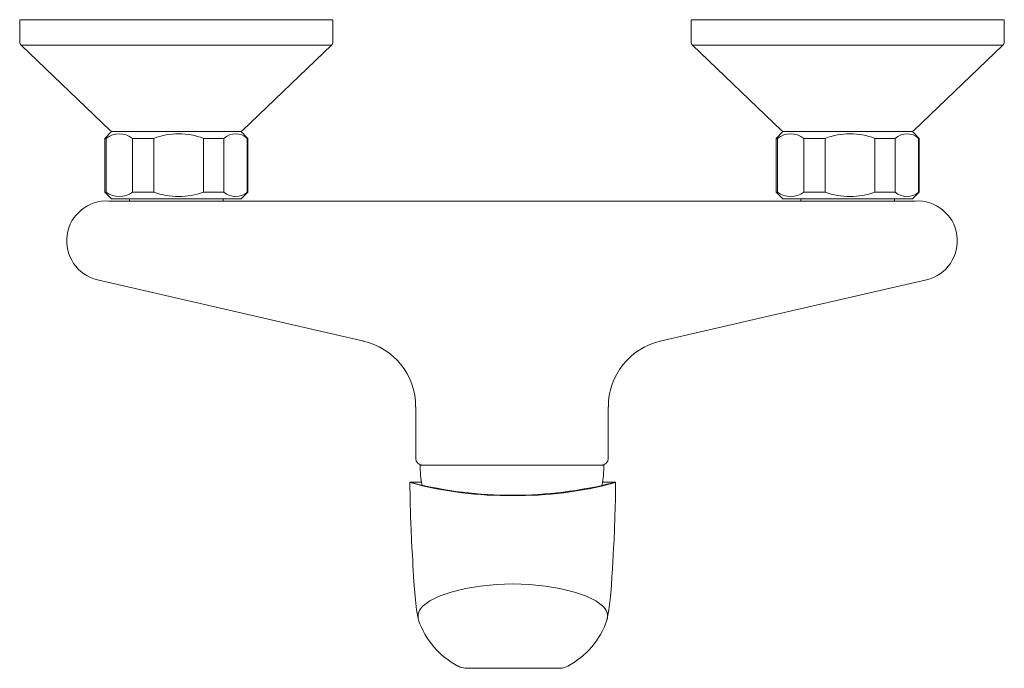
# Model space of a CAD drawing. Header units: millimetres. Extents: x 4037.588 to 4037.808, y 1734.09 to 1734.235.
import ezdxf

# ---------------------------------------------------------------- set-up
doc = ezdxf.new("R2010")
doc.units = ezdxf.units.MM
doc.layers.add('SANINDUSA', color=3, linetype='Continuous')

msp = doc.modelspace()

# ---------------------------------------------------------------- linework, layer by layer
at = {"layer": 'SANINDUSA', "linetype": 'Continuous', "lineweight": 15}
for p, q in [((4037.587737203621, 1734.234725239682), (4037.587737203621, 1734.229725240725)), ((4037.657737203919, 1734.234725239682), (4037.587737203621, 1734.234725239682)), ((4037.657737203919, 1734.229725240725), (4037.657737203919, 1734.234725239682)), ((4037.737737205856, 1734.234725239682), (4037.737737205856, 1734.229725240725)), ((4037.807737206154, 1734.234725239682), (4037.737737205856, 1734.234725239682)), ((4037.807737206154, 1734.229725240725), (4037.807737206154, 1734.234725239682)), ((4037.588046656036, 1734.229001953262), (4037.607947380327, 1734.210001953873)), ((4037.657427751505, 1734.229001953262), (4037.588046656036, 1734.229001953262)), ((4037.637527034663, 1734.210001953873), (4037.657427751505, 1734.229001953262)), ((4037.807427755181, 1734.229001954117), (4037.738046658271, 1734.229001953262)), ((4037.738046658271, 1734.229001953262), (4037.757947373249, 1734.210001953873)), ((4037.787527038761, 1734.210001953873), (4037.80742775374, 1734.229001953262)), ((4037.608237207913, 1734.20972523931), (4037.606737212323, 1734.208225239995)), ((4037.608237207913, 1734.20972523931), (4037.637237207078, 1734.20972523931)), ((4037.638737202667, 1734.208225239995), (4037.637237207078, 1734.20972523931)), ((4037.758237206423, 1734.20972523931), (4037.756737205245, 1734.208225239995)), ((4037.758237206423, 1734.20972523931), (4037.787237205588, 1734.20972523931)), ((4037.788737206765, 1734.208225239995), (4037.787237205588, 1734.20972523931)), ((4037.606737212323, 1734.208225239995), (4037.606737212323, 1734.196225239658)), ((4037.606737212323, 1734.208225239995), (4037.607068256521, 1734.208225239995)), ((4037.607068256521, 1734.208225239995), (4037.607068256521, 1734.196225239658)), ((4037.612975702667, 1734.208225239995), (4037.617706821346, 1734.208225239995)), ((4037.612975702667, 1734.208225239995), (4037.612975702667, 1734.196225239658)), ((4037.617706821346, 1734.196225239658), (4037.617706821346, 1734.208225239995)), ((4037.628835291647, 1734.208225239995), (4037.63337576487, 1734.208225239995)), ((4037.628835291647, 1734.208225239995), (4037.628835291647, 1734.196225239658)), ((4037.63337576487, 1734.208225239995), (4037.63337576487, 1734.196225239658)), ((4037.638596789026, 1734.208225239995), (4037.638737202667, 1734.208225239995)), ((4037.638596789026, 1734.208225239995), (4037.638596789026, 1734.196225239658)), ((4037.638737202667, 1734.196225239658), (4037.638737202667, 1734.208225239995)), ((4037.756737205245, 1734.208225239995), (4037.756737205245, 1734.196225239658)), ((4037.756737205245, 1734.208225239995), (4037.757068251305, 1734.208225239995)), ((4037.757068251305, 1734.208225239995), (4037.757068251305, 1734.196225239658)), ((4037.762975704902, 1734.208225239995), (4037.767706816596, 1734.208225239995)), ((4037.762975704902, 1734.208225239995), (4037.762975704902, 1734.196225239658)), ((4037.767706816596, 1734.196225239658), (4037.767706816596, 1734.208225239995)), ((4037.778835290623, 1734.208225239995), (4037.78337577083, 1734.208225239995)), ((4037.778835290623, 1734.208225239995), (4037.778835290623, 1734.196225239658)), ((4037.78337577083, 1734.208225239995), (4037.78337577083, 1734.196225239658)), ((4037.788596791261, 1734.208225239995), (4037.788737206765, 1734.208225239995)), ((4037.788596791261, 1734.208225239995), (4037.788596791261, 1734.196225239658)), ((4037.788737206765, 1734.196225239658), (4037.788737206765, 1734.208225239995)), ((4037.606737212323, 1734.196225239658), (4037.608237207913, 1734.194725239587)), ((4037.606737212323, 1734.196225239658), (4037.607068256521, 1734.196225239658)), ((4037.612975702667, 1734.196225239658), (4037.617706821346, 1734.196225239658)), ((4037.628835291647, 1734.196225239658), (4037.63337576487, 1734.196225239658)), ((4037.637237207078, 1734.194725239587), (4037.638737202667, 1734.196225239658)), ((4037.638596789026, 1734.196225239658), (4037.638737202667, 1734.196225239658)), ((4037.756737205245, 1734.196225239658), (4037.758237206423, 1734.194725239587)), ((4037.756737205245, 1734.196225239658), (4037.757068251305, 1734.196225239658)), ((4037.762975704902, 1734.196225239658), (4037.767706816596, 1734.196225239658)), ((4037.778835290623, 1734.196225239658), (4037.78337577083, 1734.196225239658)), ((4037.787237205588, 1734.194725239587), (4037.788737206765, 1734.196225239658)), ((4037.788596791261, 1734.196225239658), (4037.788737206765, 1734.196225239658)), ((4037.607691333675, 1734.194225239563), (4037.787783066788, 1734.194225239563)), ((4037.608237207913, 1734.194725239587), (4037.637237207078, 1734.194725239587)), ((4037.612237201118, 1734.194725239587), (4037.612237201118, 1734.194225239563)), ((4037.633237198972, 1734.194225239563), (4037.633237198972, 1734.194725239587)), ((4037.758237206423, 1734.194725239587), (4037.787237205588, 1734.194725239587)), ((4037.762237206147, 1734.194725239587), (4037.762237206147, 1734.194225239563)), ((4037.783237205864, 1734.194225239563), (4037.783237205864, 1734.194725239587)), ((4037.676237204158, 1734.148283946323), (4037.676237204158, 1734.13672523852)), ((4037.719237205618, 1734.13672523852), (4037.719237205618, 1734.148283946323)), ((4037.718237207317, 1734.135225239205), (4037.677237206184, 1734.135225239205)), ((4037.675251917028, 1734.131425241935), (4037.675004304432, 1734.131425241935)), ((4037.675251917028, 1734.131425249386), (4037.67751389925, 1734.131425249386)), ((4037.71796051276, 1734.131425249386), (4037.720582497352, 1734.131425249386)), ((4037.720582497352, 1734.131425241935), (4037.720830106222, 1734.131425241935)), ((4037.697917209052, 1734.089850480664), (4037.687260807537, 1734.089882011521)), ((4037.697917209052, 1734.089850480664), (4037.708573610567, 1734.089882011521))]:
    msp.add_line(p, q, dxfattribs=at)
at = {"layer": 'SANINDUSA', "linetype": 'Continuous', "lineweight": 15, "flags": 128}
for points in [[(4037.605144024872, 1734.176630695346), (4037.634513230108, 1734.169850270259), (4037.664639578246, 1734.162895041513)], [(4037.730834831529, 1734.162895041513), (4037.754699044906, 1734.168404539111), (4037.790330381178, 1734.176630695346)], [(4037.67500428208, 1734.131425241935), (4037.674941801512, 1734.131380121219), (4037.675294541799, 1734.131242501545)], [(4037.674941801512, 1734.131380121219), (4037.674985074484, 1734.127597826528), (4037.675087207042, 1734.123788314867), (4037.67519997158, 1734.120766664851), (4037.675301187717, 1734.118531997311), (4037.675390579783, 1734.116776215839), (4037.675480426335, 1734.115119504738), (4037.675547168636, 1734.113941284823), (4037.675612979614, 1734.112818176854), (4037.67567837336, 1734.111735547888), (4037.675765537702, 1734.110306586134), (4037.675888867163, 1734.108359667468), (4037.676075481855, 1734.105895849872), (4037.67642972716, 1734.102919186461), (4037.676863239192, 1734.100633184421)], [(4037.675495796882, 1734.131277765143), (4037.675232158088, 1734.131363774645), (4037.675251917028, 1734.131425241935)], [(4037.718949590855, 1734.100599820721), (4037.719404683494, 1734.102919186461), (4037.719758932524, 1734.105895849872), (4037.719945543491, 1734.108359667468), (4037.720068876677, 1734.110306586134), (4037.720178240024, 1734.112100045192), (4037.720265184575, 1734.113560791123), (4037.720353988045, 1734.115119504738), (4037.720443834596, 1734.116776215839), (4037.720533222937, 1734.118531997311), (4037.7206344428, 1734.120766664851), (4037.720747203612, 1734.123788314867), (4037.72084933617, 1734.127597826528), (4037.720892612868, 1734.131380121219)], [(4037.720582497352, 1734.131425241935), (4037.72060898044, 1734.131366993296), (4037.720329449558, 1734.131275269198)], [(4037.720830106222, 1734.131425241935), (4037.720892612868, 1734.131380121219), (4037.72053987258, 1734.131242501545)], [(4037.697917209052, 1734.108735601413), (4037.697917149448, 1734.108735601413), (4037.694193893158, 1734.108549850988), (4037.690669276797, 1734.10819120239), (4037.687381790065, 1734.107658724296), (4037.684164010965, 1734.106883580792), (4037.681455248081, 1734.105946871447), (4037.679382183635, 1734.104924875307), (4037.677904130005, 1734.103810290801)], [(4037.697917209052, 1734.108735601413), (4037.697917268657, 1734.108735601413), (4037.701640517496, 1734.108549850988), (4037.705165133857, 1734.10819120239), (4037.708452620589, 1734.107658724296), (4037.711670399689, 1734.106883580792), (4037.714379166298, 1734.105946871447), (4037.716452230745, 1734.104924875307), (4037.717930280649, 1734.103810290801)], [(4037.687260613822, 1734.089881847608), (4037.686120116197, 1734.090097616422), (4037.685690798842, 1734.090381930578)]]:
    msp.add_lwpolyline(points, dxfattribs=at)
at = {"layer": 'SANINDUSA', "linetype": 'Continuous', "lineweight": 15}
for centre, radius, start, end in [((4037.588737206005, 1734.229725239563), 0.00100000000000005, 180, 226.3264033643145), ((4037.656737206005, 1734.229725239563), 0.0009999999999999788, 313.6735966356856, 0), ((4037.738737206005, 1734.229725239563), 0.001000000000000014, 180, 226.3264033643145), ((4037.806737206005, 1734.229725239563), 0.001000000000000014, 313.6735966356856, 0), ((4037.608637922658, 1734.210725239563), 0.001000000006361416, 226.3264037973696, 270), ((4037.636836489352, 1734.210725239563), 0.001000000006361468, 270, 313.6735962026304), ((4037.758637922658, 1734.210725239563), 0.001000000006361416, 226.3264037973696, 270), ((4037.786836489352, 1734.210725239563), 0.001000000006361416, 270, 313.6735962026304), ((4037.610021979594, 1734.204362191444), 0.004862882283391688, 52.5981332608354, 127.4018667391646), ((4037.623271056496, 1734.193243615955), 0.01598154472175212, 69.62480176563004, 110.37519823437), ((4037.635986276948, 1734.205317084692), 0.003907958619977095, 48.08719345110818, 131.9128065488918), ((4037.760021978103, 1734.204362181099), 0.004862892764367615, 52.59817243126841, 127.4018275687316), ((4037.773271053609, 1734.193243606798), 0.01598155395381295, 69.62480693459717, 110.3751930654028), ((4037.785986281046, 1734.205317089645), 0.003907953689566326, 48.08716525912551, 131.9128347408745), ((4037.610021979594, 1734.200088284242), 0.004862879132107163, 232.59810486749, 307.4018951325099), ((4037.623271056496, 1734.211206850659), 0.01598153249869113, 249.6247855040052, 290.3752144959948), ((4037.635986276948, 1734.199133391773), 0.003907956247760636, 228.0871622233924, 311.9128377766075), ((4037.760021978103, 1734.200088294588), 0.004862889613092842, 232.5981440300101, 307.4018559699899), ((4037.773271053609, 1734.211206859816), 0.01598154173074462, 249.6247906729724, 290.3752093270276), ((4037.785986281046, 1734.19913338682), 0.003907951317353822, 228.0871340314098, 311.9128659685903), ((4037.607157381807, 1734.185320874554), 0.00892035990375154, 86.56835740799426, 256.9557468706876), ((4037.78831702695, 1734.185320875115), 0.008920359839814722, 283.0442353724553, 93.43169597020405), ((4037.661322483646, 1734.148369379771), 0.01488110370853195, 359.6755199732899, 78.09534901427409), ((4037.734181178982, 1734.148360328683), 0.01490755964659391, 102.9649815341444, 180.2928393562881), ((4037.677737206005, 1734.136725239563), 0.001499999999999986, 180, 270), ((4037.697232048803, 1734.134771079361), 0.02000000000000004, 178.6988150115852, 191.5594709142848), ((4037.717737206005, 1734.136725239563), 0.001499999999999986, 270, 0), ((4037.698242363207, 1734.134771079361), 0.02000000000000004, 348.2163240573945, 1.301184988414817), ((4037.697063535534, 1734.213809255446), 0.08538828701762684, 255.2298722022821, 270.5728268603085), ((4037.697704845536, 1734.219039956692), 0.09052869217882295, 255.7988954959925, 270.1344006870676), ((4037.697813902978, 1734.221605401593), 0.09309394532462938, 270.063576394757, 283.9962467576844), ((4037.698770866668, 1734.21380935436), 0.0853883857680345, 269.4271844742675, 284.7701187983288), ((4037.679667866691, 1734.101474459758), 0.002928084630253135, 127.0470950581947, 196.697127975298), ((4037.71619139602, 1734.10149220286), 0.002898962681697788, 342.0716103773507, 53.13372227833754), ((4037.693964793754, 1734.106361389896), 0.01803539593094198, 198.518393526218, 242.6114087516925), ((4037.701839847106, 1734.106352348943), 0.01805089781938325, 297.5106851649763, 341.4166562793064), ((4037.708580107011, 1734.092859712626), 0.002987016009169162, 269.9392703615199, 302.8444804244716)]:
    msp.add_arc(centre, radius, start, end, dxfattribs=at)

doc.saveas('drawing.dxf')
